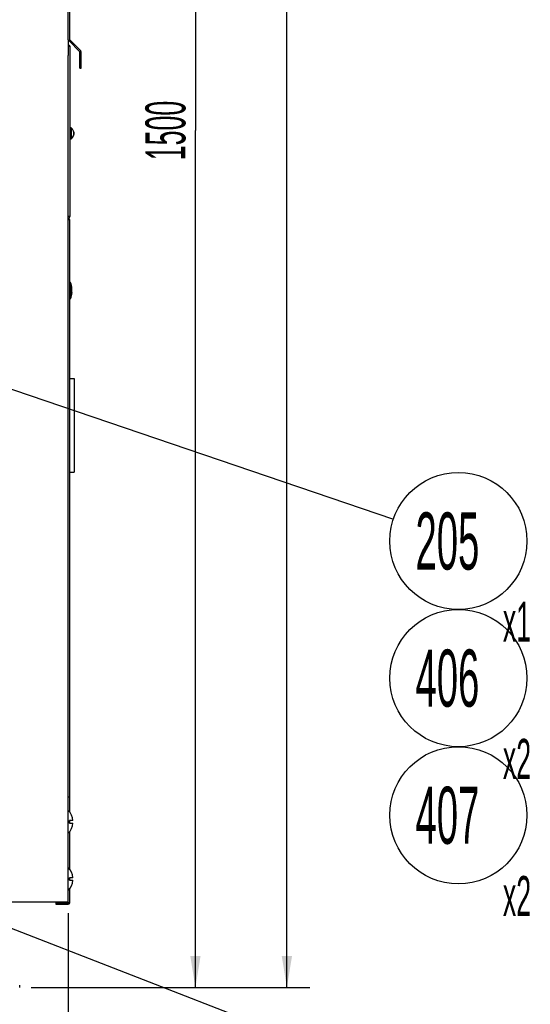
# Model space of a CAD drawing. Header units: millimetres. Extents: x 0 to 12585, y -1 to 8895.
# Tile 43 of 52: x 8886 to 9556, y 805 to 2098. Entities that reach past the tile are written whole.
import ezdxf

# ---------------------------------------------------------------- set-up
doc = ezdxf.new("R2010")
doc.units = ezdxf.units.MM
doc.header["$LTSCALE"] = 693.825
doc.layers.get('0').update_dxf_attribs({"linetype": 'CONTINUOUS'})
for name, color, linetype in [('02___PRT_ALL_AXES', 7, 'CONTINUOUS'), ('7_ALL_FEATURES', 7, 'CONTINUOUS'), ('ALL_AXIS', 7, 'CONTINUOUS'), ('ALL_COSM_SKETCH', 7, 'CONTINUOUS')]:
    doc.layers.add(name, color=color, linetype=linetype)
doc.styles.get("Standard").update_dxf_attribs({"font": 'txt', "width": 0.5})
doc.dimstyles.new('DIMSTYLE_1', dxfattribs={"dimtxt": 52.5, "dimasz": 41.4, "dimexe": 2, "dimexo": 1, "dimgap": 0.875, "dimtad": 1, "dimdec": 3, "dimlfac": 0.666667, "dimdsep": 46, "dimtxsty": 'Standard', "dimblk": '_FILLED', "dimblk1": '_FILLED', "dimblk2": '_FILLED', "dimcen": 0.09, "dimadec": 3, "dimazin": 2, "dimtp": 1.2, "dimtm": 1.2, "dimtfac": 1, "dimtdec": 3, "dimtofl": 0, "dimtmove": 0, "dimatfit": 3, "dimldrblk": '_FILLED', "dimfxl": 0, "dimtolj": 1, "dimarcsym": 0})
doc.dimstyles.new('DIMSTYLE_3', dxfattribs={"dimtxt": 52.5, "dimasz": 41.4, "dimexe": 2, "dimexo": 1, "dimgap": 0.875, "dimtad": 1, "dimdec": 3, "dimlfac": 0.666667, "dimdsep": 46, "dimtxsty": 'Standard', "dimblk": '_FILLED', "dimblk1": '_FILLED', "dimblk2": '_FILLED', "dimcen": 0.09, "dimadec": 3, "dimazin": 2, "dimtp": 0.3, "dimtm": 0.3, "dimtfac": 1, "dimtdec": 3, "dimtofl": 0, "dimtmove": 0, "dimatfit": 3, "dimldrblk": '_FILLED', "dimfxl": 0, "dimtolj": 1, "dimarcsym": 0})
doc.dimstyles.new('DIMSTYLE_4', dxfattribs={"dimtxt": 52.5, "dimasz": 41.4, "dimexe": 2, "dimexo": 1, "dimgap": 0.875, "dimtad": 1, "dimdec": 3, "dimlfac": 0.666667, "dimdsep": 46, "dimtxsty": 'Standard', "dimblk": '_FILLED', "dimblk1": '_FILLED', "dimblk2": '_FILLED', "dimcen": 0.09, "dimadec": 3, "dimazin": 2, "dimtp": 2, "dimtm": 2, "dimtfac": 1, "dimtdec": 3, "dimtofl": 0, "dimtmove": 0, "dimatfit": 3, "dimldrblk": '_FILLED', "dimfxl": 0, "dimtolj": 1, "dimarcsym": 0})
doc.dimstyles.get("Standard").update_dxf_attribs({"dimtxt": 52.5, "dimasz": 41.4, "dimexe": 2, "dimexo": 1, "dimtad": 1, "dimdec": 3, "dimdsep": 46, "dimtxsty": 'Standard', "dimblk": '_FILLED', "dimblk1": '_FILLED', "dimblk2": '_FILLED', "dimcen": 0.09, "dimadec": 3, "dimazin": 2, "dimtol": 1, "dimtp": 0.05, "dimtm": 0.05, "dimtfac": 1, "dimtdec": 3, "dimtofl": 0, "dimtmove": 0, "dimatfit": 3, "dimldrblk": '_FILLED', "dimfxl": 0, "dimtolj": 1, "dimarcsym": 0})

# ---------------------------------------------------------------- blocks, each defined once
blk = doc.blocks.new('_FILLED')
at = {"color": 0, "linetype": 'ByBlock'}
blk.add_solid([(0, 0), (-1, 0.163), (-1, -0.163)], dxfattribs=at)
blk = doc.blocks.new('*D52')
at = {"color": 2, "linetype": 'Continuous'}
for p, q in [((8964.5, 3077.3), (9146.3, 3077.3)), ((9116.3, 3077.3), (9116.3, 1952.3)), ((9116.3, 827.3), (9116.3, 1952.3)), ((8900.8, 827.3), (9146.3, 827.3))]:
    blk.add_line(p, q, dxfattribs=at)
at = {"color": 2, "linetype": 'Continuous', "xscale": 41.4, "yscale": 41.4, "zscale": 41.4}
for p, rotation in [((9116.3, 3077.3), 90), ((9116.3, 827.3), 270)]:
    blk.add_blockref('_FILLED', p, dxfattribs=dict(at, rotation=rotation))
at = {"color": 2, "linetype": 'Continuous', "insert": (9050.7, 1952.3), "char_height": 52.5, "width": 105, "attachment_point": 2, "rotation": 90, "line_spacing_factor": 0.9}
blk.add_mtext('1500', dxfattribs=at)
blk = doc.blocks.new('*D53')
at = {"color": 2, "linetype": 'Continuous'}
for p, q in [((8438, 3980.3), (9266.3, 3980.3)), ((9236.3, 3980.3), (9236.3, 2403.8)), ((9236.3, 827.3), (9236.3, 2403.8)), ((8900.8, 827.3), (9266.3, 827.3))]:
    blk.add_line(p, q, dxfattribs=at)
at = {"color": 2, "linetype": 'Continuous', "xscale": 41.4, "yscale": 41.4, "zscale": 41.4}
for p, rotation in [((9236.3, 3980.3), 90), ((9236.3, 827.3), 270)]:
    blk.add_blockref('_FILLED', p, dxfattribs=dict(at, rotation=rotation))
at = {"color": 2, "linetype": 'Continuous', "insert": (9170.7, 2403.8), "char_height": 52.5, "width": 105, "attachment_point": 2, "rotation": 90, "line_spacing_factor": 0.9}
blk.add_mtext('2102', dxfattribs=at)
blk = doc.blocks.new('*D61')
at = {"color": 2, "linetype": 'Continuous'}
for p, q in [((8949.5, 923.6), (8949.5, 647.3)), ((8829.5, 797.3), (8829.5, 647.3)), ((8829.5, 677.3), (8754.5, 677.3)), ((8754.5, 677.3), (8889.5, 677.3)), ((9024.5, 677.3), (8889.5, 677.3)), ((8949.5, 677.3), (9024.5, 677.3))]:
    blk.add_line(p, q, dxfattribs=at)
at = {"color": 2, "linetype": 'Continuous', "xscale": 41.4, "yscale": 41.4, "zscale": 41.4}
blk.add_blockref('_FILLED', (8829.5, 677.3), dxfattribs=at)
at = {"color": 2, "linetype": 'Continuous', "xscale": 41.4, "yscale": 41.4, "zscale": 41.4, "rotation": 180}
blk.add_blockref('_FILLED', (8949.5, 677.3), dxfattribs=at)
at = {"color": 2, "linetype": 'Continuous', "insert": (8889.5, 742.9), "char_height": 52.5, "width": 52.5, "attachment_point": 2, "line_spacing_factor": 0.9}
blk.add_mtext('80', dxfattribs=at)
blk = doc.blocks.new('*D62')
at = {"color": 2, "linetype": 'Continuous'}
for p, q in [((7149.5, 924.8), (7149.5, 527.3)), ((8949.5, 924.8), (8949.5, 527.3)), ((7149.5, 557.3), (8049.5, 557.3)), ((8949.5, 557.3), (8049.5, 557.3))]:
    blk.add_line(p, q, dxfattribs=at)
at = {"color": 2, "linetype": 'Continuous', "xscale": 41.4, "yscale": 41.4, "zscale": 41.4, "rotation": 180}
blk.add_blockref('_FILLED', (7149.5, 557.3), dxfattribs=at)
at = {"color": 2, "linetype": 'Continuous', "xscale": 41.4, "yscale": 41.4, "zscale": 41.4}
blk.add_blockref('_FILLED', (8949.5, 557.3), dxfattribs=at)
at = {"color": 2, "linetype": 'Continuous', "insert": (8049.5, 622.9), "char_height": 52.5, "width": 105, "attachment_point": 2, "line_spacing_factor": 0.9}
blk.add_mtext('1200', dxfattribs=at)
blk = doc.blocks.new('BOM BALLOON 98_BL33', base_point=(9471.8, 1392.2))
at = {"color": 2, "linetype": 'Continuous'}
blk.add_circle((9461.3, 1413.4), 90, dxfattribs=at)
at = {"color": 2, "linetype": 'Continuous', "width": 0.5}
for s, height, p in [('205', 75, (9405.1, 1375.9)), ('x1', 52.5, (9519.7, 1281.1))]:
    blk.add_text(s, height=height, dxfattribs=at).set_placement(p)
blk = doc.blocks.new('BOM BALLOON 232_BL73', base_point=(9471.8, 1212.2))
at = {"color": 2, "linetype": 'Continuous'}
blk.add_circle((9461.3, 1233.4), 90, dxfattribs=at)
at = {"color": 2, "linetype": 'Continuous', "width": 0.5}
for s, height, p in [('406', 75, (9405.1, 1195.9)), ('x2', 52.5, (9519.7, 1101.1))]:
    blk.add_text(s, height=height, dxfattribs=at).set_placement(p)
blk = doc.blocks.new('BOM BALLOON 233_BL74', base_point=(9471.8, 1032.2))
at = {"color": 2, "linetype": 'Continuous'}
blk.add_circle((9461.3, 1053.4), 90, dxfattribs=at)
at = {"color": 2, "linetype": 'Continuous', "width": 0.5}
for s, height, p in [('407', 75, (9405.1, 1015.9)), ('x2', 52.5, (9519.7, 921.1))]:
    blk.add_text(s, height=height, dxfattribs=at).set_placement(p)

msp = doc.modelspace()

# ---------------------------------------------------------------- linework, layer by layer
at = {"color": 3, "linetype": 'Continuous'}
for p, q in [((8951.3173, 2071.5217), (8951.3173, 3073.5217)), ((8949.5173, 2071.5217), (8949.5173, 2050.9854)), ((8965.7901, 2057.0489), (8951.3173, 2071.5217)), ((8966.3173, 2034.0217), (8966.3173, 2055.7761)), ((8949.5173, 938.5717), (8949.5173, 1851.308)), ((7149.5173, 939.7717), (8949.5173, 939.7717)), ((8933.3173, 938.5717), (8949.5173, 938.5717))]:
    msp.add_line(p, q, dxfattribs=at)
at = {"color": 7, "linetype": 'Continuous'}
for p, q in [((8949.5173, 2071.5217), (8949.5173, 3062.1302)), ((8964.5173, 2055.7761), (8950.0445, 2070.2489)), ((8964.5173, 2034.0217), (8964.5173, 2055.7761)), ((8964.5173, 2034.0217), (8966.3173, 2034.0217)), ((8951.3173, 1834.9717), (8949.5173, 1834.9717)), ((8951.3173, 1057.6034), (8951.3173, 1834.9717)), ((8952.4423, 1731.5467), (8952.4423, 1752.9967)), ((8954.1424, 1739.7223), (8954.1408, 1739.7108)), ((8951.3173, 1077.0217), (8949.5173, 1077.0217)), ((8955.4488, 1046.4967), (8951.0173, 1046.4967)), ((8951.0173, 1043.0467), (8951.0173, 1046.4967)), ((8951.0173, 1043.0467), (8955.4488, 1043.0467)), ((8951.3173, 1043.0467), (8951.3173, 1046.4967)), ((8951.3173, 982.6034), (8951.3173, 1031.94)), ((8955.4488, 971.4967), (8951.0173, 971.4967)), ((8951.0173, 968.0467), (8951.0173, 971.4967)), ((8951.3173, 968.0467), (8951.3173, 971.4967)), ((8951.0173, 968.0467), (8955.4488, 968.0467)), ((8951.3173, 938.5717), (8951.3173, 956.94)), ((8933.3173, 938.5717), (8933.3173, 936.7717)), ((8933.3173, 936.7717), (8949.5173, 936.7717)), ((8951.3173, 938.5717), (8949.5173, 938.5717)), ((8885.7673, 827.2717), (8885.7673, 830.2717))]:
    msp.add_line(p, q, dxfattribs=at)
for centre, radius, start, end in [((8951.3173, 2071.5217), 1.8, 180, 225), ((8949.5173, 1834.9717), 1.8, 0, 90), ((8931.4473, 1742.9141), 22.9184, 351.994467, 358.3938627), ((8931.5, 1742.9086), 22.8656, 358.4039363, 4.8500529), ((8931.5, 1741.6349), 22.8656, 355.1499471, 1.5960637), ((8949.5173, 938.5717), 1.8, 270, 360)]:
    msp.add_arc(centre, radius, start, end, dxfattribs=at)
at = {"color": 3, "linetype": 'Continuous'}
for centre, radius, start, end in [((8949.5173, 2062.3717), 2.4, 0, 90), ((8964.5173, 2055.7761), 1.8, 0, 45), ((8949.5173, 1839.9217), 2.4, 270, 360)]:
    msp.add_arc(centre, radius, start, end, dxfattribs=at)
at = {"color": 7, "linetype": 'Continuous'}
for points, knots in [([(8954.1408, 1739.7108), (8954.0681, 1739.1961), (8953.7063, 1737.1372), (8953.0639, 1735.1286), (8952.4423, 1733.687)], [0, 0, 0, 0, 0.248737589, 1, 1, 1, 1]), ([(8952.4423, 1732.412), (8952.6934, 1732.9943), (8953.5978, 1735.3391), (8954.1249, 1737.8302), (8954.2837, 1739.7016)], [0, 0, 0, 0, 0.252412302, 1, 1, 1, 1])]:
    msp.add_open_spline(points, degree=3, knots=knots, dxfattribs=at)
at = {"layer": '02___PRT_ALL_AXES', "color": 7, "linetype": 'Continuous'}
for p, q in [((8953.1173, 1956.0217), (8951.9173, 1956.0217)), ((8953.1173, 1941.0217), (8953.1173, 1956.0217)), ((8953.1173, 1941.0217), (8951.9173, 1941.0217))]:
    msp.add_line(p, q, dxfattribs=at)
for centre, radius, start, end in [((8950.1923, 1749.6967), 1.5, 0, 41.4096221), ((8950.1923, 1734.8467), 1.5, 318.5903779, 360), ((8933.7673, 1044.7717), 21.75, 4.5499468, 43.602819), ((8933.7673, 1044.7717), 21.75, 316.397181, 355.4500532), ((8933.7673, 969.7717), 21.75, 4.5499468, 43.602819), ((8933.7673, 969.7717), 21.75, 316.397181, 355.4500532)]:
    msp.add_arc(centre, radius, start, end, dxfattribs=at)
at = {"layer": '7_ALL_FEATURES', "color": 7, "linetype": 'Continuous'}
for p, q in [((8951.9173, 2062.3717), (8949.5173, 2062.3717)), ((8949.5173, 1851.308), (8949.5173, 2050.9854)), ((8949.5173, 1839.9217), (8951.9173, 1839.9217))]:
    msp.add_line(p, q, dxfattribs=at)
at = {"layer": '7_ALL_FEATURES', "color": 3, "linetype": 'Continuous'}
msp.add_line((8951.9173, 1839.9217), (8951.9173, 2062.3717), dxfattribs=at)
at = {"layer": 'ALL_AXIS', "color": 7, "linetype": 'Continuous'}
for p, q in [((8953.55, 1955.5717), (8953.1173, 1955.5717)), ((8953.55, 1941.4717), (8953.55, 1955.5717)), ((8953.55, 1941.4717), (8953.1173, 1941.4717)), ((8952.4423, 1752.9967), (8951.6923, 1752.9967)), ((8951.6923, 1731.5467), (8951.6923, 1752.9967)), ((8952.4423, 1731.5467), (8951.6923, 1731.5467)), ((8951.3173, 1626.7717), (8957.3173, 1626.7717)), ((8957.3173, 1626.7717), (8957.3173, 1503.7717)), ((8951.3173, 1503.7717), (8957.3173, 1503.7717))]:
    msp.add_line(p, q, dxfattribs=at)
for centre, radius, start, end in [((8947.7173, 1948.5217), 9.15, 309.6019271, 50.3980729), ((8923.9236, 1742.2717), 30.4688, 4.8605086, 20.6096929), ((8923.9236, 1742.2717), 30.4688, 339.3903071, 355.1394914)]:
    msp.add_arc(centre, radius, start, end, dxfattribs=at)
at = {"layer": 'ALL_COSM_SKETCH', "color": 7, "linetype": 'Continuous'}
for points, knots in [([(8955.8308, 1951.5128), (8955.8571, 1951.4747), (8955.9097, 1951.3987), (8955.9753, 1951.3034), (8956.0215, 1951.2372), (8956.0475, 1951.1985), (8956.0721, 1951.1562), (8956.1034, 1951.1045), (8956.1406, 1951.0421), (8956.1781, 1950.9796), (8956.2088, 1950.9278), (8956.2346, 1950.8859), (8956.2558, 1950.8457), (8956.2908, 1950.7762), (8956.3317, 1950.6964), (8956.3673, 1950.6269), (8956.3874, 1950.5867), (8956.4032, 1950.5578), (8956.4165, 1950.5244), (8956.435, 1950.4815), (8956.4671, 1950.4056), (8956.5037, 1950.3193), (8956.5364, 1950.2433), (8956.554, 1950.2005), (8956.5672, 1950.1598), (8956.5853, 1950.1081), (8956.6063, 1950.0464), (8956.6276, 1949.9848), (8956.645, 1949.933), (8956.6596, 1949.8926), (8956.6718, 1949.8486), (8956.6921, 1949.77), (8956.7216, 1949.6585), (8956.745, 1949.5691), (8956.7567, 1949.5244)], [0, 0, 0, 0, 0.0625, 0.125, 0.15625, 0.171875, 0.1875, 0.21875, 0.25, 0.28125, 0.3125, 0.328125, 0.34375, 0.375, 0.4375, 0.46875, 0.484375, 0.5, 0.515625, 0.53125, 0.5625, 0.625, 0.65625, 0.671875, 0.6875, 0.71875, 0.75, 0.78125, 0.8125, 0.828125, 0.84375, 0.875, 0.9375, 1, 1, 1, 1]), ([(8956.7567, 1947.519), (8956.7459, 1947.4774), (8956.7243, 1947.3941), (8956.697, 1947.2899), (8956.6786, 1947.2173), (8956.6669, 1947.1752), (8956.6512, 1947.1308), (8956.6329, 1947.0761), (8956.6104, 1947.0102), (8956.5881, 1946.9443), (8956.5692, 1946.8897), (8956.5547, 1946.8451), (8956.538, 1946.8039), (8956.5078, 1946.7333), (8956.4736, 1946.6519), (8956.4439, 1946.581), (8956.4263, 1946.5403), (8956.4147, 1946.5104), (8956.3973, 1946.478), (8956.3762, 1946.4356), (8956.3382, 1946.3611), (8956.2952, 1946.2763), (8956.2577, 1946.2015), (8956.2358, 1946.1597), (8956.2122, 1946.1213), (8956.1834, 1946.0722), (8956.1485, 1946.0137), (8956.1138, 1945.9552), (8956.0843, 1945.9063), (8956.062, 1945.8676), (8956.0417, 1945.8373), (8956.0205, 1945.8065), (8955.9784, 1945.7453), (8955.9151, 1945.6533), (8955.8589, 1945.5715), (8955.8308, 1945.5307)], [0, 0, 0, 0, 0.0625, 0.125, 0.15625, 0.171875, 0.1875, 0.21875, 0.25, 0.28125, 0.3125, 0.328125, 0.34375, 0.375, 0.4375, 0.46875, 0.484375, 0.5, 0.515625, 0.53125, 0.5625, 0.625, 0.65625, 0.671875, 0.6875, 0.71875, 0.75, 0.78125, 0.8125, 0.828125, 0.84375, 0.859375, 0.875, 0.9375, 1, 1, 1, 1]), ([(8956.7567, 1949.5244), (8956.7647, 1949.4853), (8956.7769, 1949.4267), (8956.7924, 1949.3484), (8956.8003, 1949.2993), (8956.807, 1949.2601), (8956.8111, 1949.2353), (8956.8144, 1949.2163), (8956.8175, 1949.1943), (8956.8226, 1949.1547), (8956.8286, 1949.1097), (8956.8343, 1949.0652), (8956.8394, 1949.0299), (8956.8416, 1949.0018), (8956.8455, 1948.9619), (8956.8491, 1948.9226), (8956.8524, 1948.8884), (8956.8542, 1948.8681), (8956.8553, 1948.845), (8956.857, 1948.817), (8956.8596, 1948.7718), (8956.8623, 1948.7265), (8956.8645, 1948.6819), (8956.8652, 1948.6183), (8956.8665, 1948.5645), (8956.8673, 1948.5217)], [0, 0, 0, 0, 0.125, 0.1875, 0.25, 0.28125, 0.3125, 0.328125, 0.34375, 0.375, 0.4375, 0.46875, 0.5, 0.53125, 0.5625, 0.625, 0.65625, 0.671875, 0.6875, 0.71875, 0.75, 0.8125, 0.84375, 0.875, 1, 1, 1, 1]), ([(8956.8673, 1948.5217), (8956.8666, 1948.4822), (8956.8658, 1948.4229), (8956.8639, 1948.3439), (8956.8609, 1948.2945), (8956.859, 1948.2551), (8956.8576, 1948.2302), (8956.8568, 1948.211), (8956.8549, 1948.189), (8956.8513, 1948.1492), (8956.8474, 1948.1041), (8956.8433, 1948.0595), (8956.8405, 1948.0241), (8956.8366, 1947.9962), (8956.8317, 1947.9563), (8956.8266, 1947.917), (8956.8224, 1947.8828), (8956.8197, 1947.8626), (8956.8158, 1947.8397), (8956.8113, 1947.8119), (8956.8039, 1947.7669), (8956.7967, 1947.7219), (8956.7891, 1947.6775), (8956.7759, 1947.6147), (8956.7653, 1947.5614), (8956.7567, 1947.519)], [0, 0, 0, 0, 0.125, 0.1875, 0.25, 0.28125, 0.3125, 0.328125, 0.34375, 0.375, 0.4375, 0.46875, 0.5, 0.53125, 0.5625, 0.625, 0.65625, 0.671875, 0.6875, 0.71875, 0.75, 0.8125, 0.84375, 0.875, 1, 1, 1, 1])]:
    msp.add_open_spline(points, degree=3, knots=knots, dxfattribs=at)

# ---------------------------------------------------------------- block references
at = {"color": 2, "linetype": 'Continuous'}
for name, p in [('BOM BALLOON 98_BL33', (9471.7696, 1392.2472)), ('BOM BALLOON 232_BL73', (9471.7696, 1212.2472)), ('BOM BALLOON 233_BL74', (9471.7696, 1032.2472))]:
    msp.add_blockref(name, p, dxfattribs=at)

# ---------------------------------------------------------------- dimensions: what is measured, and where the dimension line sits
for base, p1, p2, angle, dimstyle, picture, middle in [((9236.3173, 3980.2717), (8899.7673, 827.2717), (8437.0173, 3980.2717), 90, 'DIMSTYLE_4', '*D53', (9236.3173, 2403.7717)), ((9116.3173, 827.2717), (8963.5173, 3077.2717), (8899.7673, 827.2717), 270, 'DIMSTYLE_1', '*D52', (9116.3173, 1955.553))]:
    dim = msp.add_linear_dim(base=base, p1=p1, p2=p2, angle=angle, dimstyle=dimstyle, dxfattribs=at)
    dim.commit()
    dim.dimension.update_dxf_attribs({"geometry": picture, "text_midpoint": middle, "dimtype": 160})
for base, p1, p2, dimstyle, picture, middle in [((8949.5173, 557.2717), (7149.5173, 925.7717), (8949.5173, 925.7717), 'DIMSTYLE_1', '*D62', (8052.7984, 557.2717)), ((8949.5173, 677.2717), (8829.5173, 798.2717), (8949.5173, 924.5717), 'DIMSTYLE_3', '*D61', (8888.6973, 677.2717))]:
    dim = msp.add_linear_dim(base=base, p1=p1, p2=p2, dimstyle=dimstyle, dxfattribs=at)
    dim.commit()
    dim.dimension.update_dxf_attribs({"geometry": picture, "text_midpoint": middle, "dimtype": 160})

# ---------------------------------------------------------------- leaders
for points, override in [([(8654.1345, 1687.4663), (9376.0966, 1442.3093)], {"dimtad": 0, "dimldrblk": 'DOT'}), ([(8738.8335, 957.7962), (9377.4196, 709.8474)], {"dimtad": 0})]:
    msp.add_leader(points, dimstyle='Standard', override=override, dxfattribs=at)

doc.saveas('drawing.dxf')
